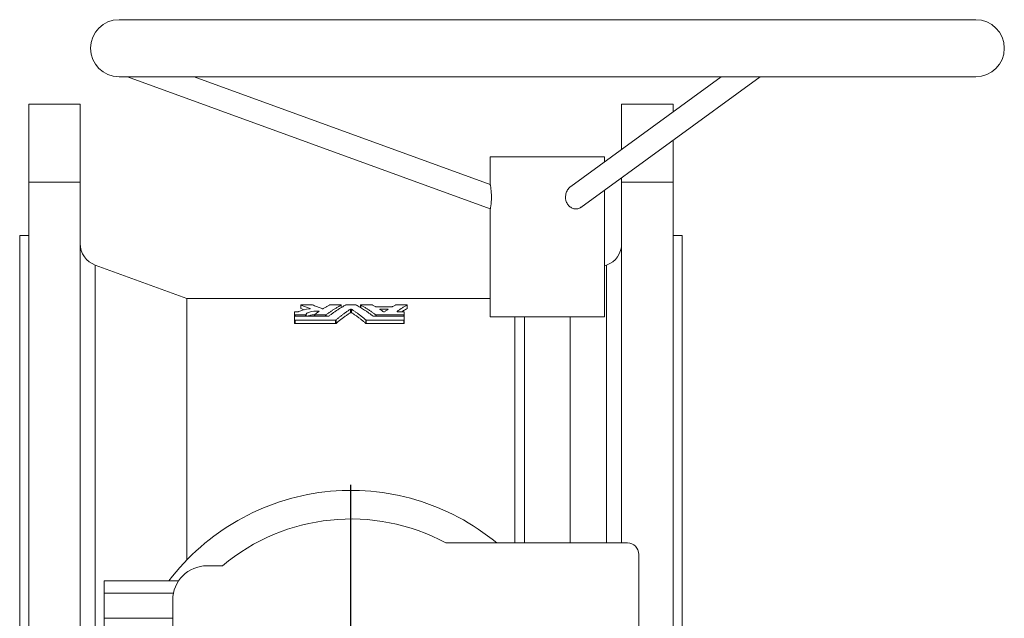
# Model space of a CAD drawing. Header units: millimetres. Extents: x -392 to 966, y -238 to 851.
# Tile 3 of 3: x 535 to 966, y 589 to 851. Entities that reach past the tile are written whole.
import ezdxf

# ---------------------------------------------------------------- set-up
doc = ezdxf.new("R2010")
doc.units = ezdxf.units.MM
doc.layers.add('FORMAT', color=7, linetype='Continuous')

# ---------------------------------------------------------------- blocks, each defined once
blk = doc.blocks.new('SW_CENTERMARKSYMBOL_1')
at = {"layer": 'FORMAT', "color": 0}
for p, q in [((0, 5), (0, 102.5)), ((-5, 0), (-102.5, 0)), ((0, 0), (-2.5, 0)), ((0, 0), (0, 2.5)), ((0, 0), (0, -2.5)), ((0, 0), (2.5, 0)), ((5, 0), (102.5, 0)), ((0, -5), (0, -102.5))]:
    blk.add_line(p, q, dxfattribs=at)

msp = doc.modelspace()

# ---------------------------------------------------------------- linework, layer by layer
at = {"color": 7, "linetype": 'Continuous', "lineweight": 15}
for p, q in [((953.26, 850.89), (578.26, 850.89)), ((578.26, 825.89), (953.26, 825.89)), ((581.88, 825.89), (740.76, 768.07)), ((740.77, 778.71), (611.12, 825.89)), ((841.89, 825.89), (775.98, 777.92)), ((780.4, 768.76), (858.88, 825.89)), ((561.26, 813.89), (538.76, 813.89)), ((538.76, 779.75), (538.76, 813.89)), ((561.26, 779.75), (561.26, 813.89)), ((798.26, 813.89), (820.76, 813.89)), ((798.26, 794.13), (798.26, 813.89)), ((820.76, 810.51), (820.76, 813.89)), ((820.76, 779.75), (820.76, 798.14)), ((740.76, 790.89), (740.76, 778.69)), ((740.76, 790.89), (790.76, 790.89)), ((790.76, 788.67), (790.76, 790.89)), ((798.26, 779.75), (798.26, 781.76)), ((538.76, 779.75), (538.76, 304.04)), ((561.26, 779.75), (538.76, 779.75)), ((561.26, 779.75), (561.26, 304.04)), ((790.76, 720.89), (790.76, 776.3)), ((798.26, 779.75), (820.76, 779.75)), ((798.26, 779.75), (798.26, 621.89)), ((820.76, 779.75), (820.76, 304.04)), ((740.76, 768.07), (740.76, 720.89)), ((538.76, 756.39), (534.76, 756.39)), ((534.76, 756.39), (534.76, 541.89)), ((824.76, 756.39), (820.76, 756.39)), ((824.76, 756.39), (824.76, 541.89)), ((607.97, 728.89), (567.84, 743.5)), ((791.68, 743.5), (790.76, 743.16)), ((740.76, 728.89), (607.97, 728.89)), ((607.97, 728.89), (607.97, 614.51)), ((657.78, 726.01), (657.78, 724.51)), ((659.29, 723.95), (657.82, 724.48)), ((658.02, 726.07), (662.7, 726.07)), ((670.6, 726.07), (675.28, 726.07)), ((675.52, 724.9), (675.52, 726.01)), ((677.72, 726.07), (681.8, 726.07)), ((684, 726.01), (684, 724.9)), ((684.24, 726.07), (688.92, 726.07)), ((690.63, 725.3), (697.78, 725.3)), ((692.67, 724.18), (695.74, 724.18)), ((699.49, 726.07), (704.17, 726.07)), ((704.41, 724.51), (704.41, 726.01)), ((655.11, 721.74), (655.11, 723.05)), ((655.11, 721.01), (655.11, 721.74)), ((655.11, 719.53), (655.11, 721.01)), ((655.35, 723.11), (656.73, 723.11)), ((655.35, 721.66), (659.91, 721.66)), ((655.35, 721.09), (669.84, 721.09)), ((660.15, 721.09), (660.15, 721.74)), ((663.74, 721.74), (663.74, 721.09)), ((663.98, 721.66), (668.66, 721.66)), ((689.68, 721.09), (702.87, 721.09)), ((690.86, 721.66), (702.87, 721.66)), ((700.05, 723.11), (702.87, 723.11)), ((703.11, 723.05), (703.11, 721.74)), ((703.11, 721.01), (703.11, 721.74)), ((703.11, 721.01), (703.11, 719.53)), ((740.76, 720.89), (790.76, 720.89)), ((751.55, 720.89), (751.55, 621.89)), ((755.76, 720.89), (755.76, 621.89)), ((775.76, 621.89), (775.76, 720.89)), ((655.11, 718.03), (655.11, 719.53)), ((655.35, 719.45), (673.05, 719.45)), ((655.35, 717.95), (673.05, 717.95)), ((686.47, 719.45), (702.87, 719.45)), ((686.47, 717.95), (702.87, 717.95)), ((703.11, 718.03), (703.11, 719.53)), ((800.76, 621.89), (721.32, 621.89)), ((805.76, 472.89), (805.76, 616.89)), ((623.48, 611.89), (616.76, 611.89)), ((604.34, 605.3), (571.76, 605.3)), ((571.76, 599.85), (571.76, 605.3)), ((602.05, 599.85), (571.76, 599.85)), ((571.76, 588.94), (571.76, 599.85)), ((601.76, 596.89), (601.76, 584.55)), ((601.76, 588.94), (571.76, 588.94)), ((571.76, 583.49), (571.76, 588.94))]:
    msp.add_line(p, q, dxfattribs=at)
at = {"color": 8, "linetype": 'Continuous', "lineweight": 0}
for p, q in [((567.84, 743.5), (567.84, 552.39)), ((791.68, 621.89), (791.68, 743.5)), ((657.82, 724.48), (657.82, 725.98)), ((661.91, 724.38), (661.91, 724.45)), ((675.5, 724.89), (675.5, 725.99)), ((679.54, 722.69), (679.54, 724.19)), ((679.98, 722.69), (679.98, 724.19)), ((684.02, 724.89), (684.02, 725.99)), ((692.67, 723.95), (692.67, 724.18)), ((695.74, 723.95), (695.74, 724.18)), ((704.39, 724.49), (704.39, 725.99)), ((655.35, 721.09), (655.35, 721.66)), ((659.91, 721.09), (659.91, 721.66)), ((663.98, 721.09), (663.98, 721.66)), ((665.64, 723.13), (665.64, 723.38)), ((668.66, 721.09), (668.66, 721.66)), ((668.88, 721.09), (668.88, 721.71)), ((690.64, 721.09), (690.64, 721.71)), ((690.86, 721.09), (690.86, 721.66)), ((699.83, 723.16), (699.83, 723.21)), ((702.87, 721.09), (702.87, 721.66)), ((655.35, 717.95), (655.35, 719.45)), ((673.05, 717.95), (673.05, 719.45)), ((673.27, 718), (673.27, 719.5)), ((686.25, 718), (686.25, 719.5)), ((686.47, 717.95), (686.47, 719.45)), ((702.87, 717.95), (702.87, 719.45))]:
    msp.add_line(p, q, dxfattribs=at)
at = {"color": 7, "linetype": 'Continuous', "lineweight": 15}
for centre, radius, start, end in [((578.26, 838.39), 12.5, 90, 270), ((953.26, 838.39), 12.5, 270, 90), ((571.26, 752.9), 10, 180, 250), ((788.26, 752.9), 10, 290, 0), ((679.76, 544.89), 100, 50.3539, 142.8387), ((679.76, 544.89), 87.5, 61.6424, 130.0294), ((800.76, 616.89), 5, 360, 90), ((616.76, 596.89), 15, 90, 180)]:
    msp.add_arc(centre, radius, start, end, dxfattribs=at)
for points, knots in [([(740.76, 768.07), (740.76, 768.08), (740.77, 768.11), (740.81, 768.32), (740.87, 768.65), (740.95, 769.11), (741.03, 769.68), (741.11, 770.34), (741.18, 771.09), (741.24, 771.89), (741.26, 772.74), (741.27, 773.62), (741.24, 774.51), (741.18, 775.4), (741.11, 776.26), (741.02, 777.04), (740.92, 777.71), (740.84, 778.22), (740.79, 778.55), (740.76, 778.71), (740.76, 778.7), (740.76, 778.69)], [0, 0, 0, 0, 0.050541, 0.102544, 0.153085, 0.205092, 0.255604, 0.307564, 0.358416, 0.410662, 0.463091, 0.516876, 0.572531, 0.629618, 0.688665, 0.749421, 0.80817, 0.86901, 0.921733, 0.976451, 1, 1, 1, 1]), ([(773.68, 773.21), (773.69, 773.52), (773.72, 774.17), (773.96, 775.11), (774.34, 776), (774.84, 776.81), (775.4, 777.46), (775.82, 777.77), (776, 777.9)], [0, 0, 0, 0, 0.17269, 0.350486, 0.523128, 0.700671, 0.87434, 1, 1, 1, 1]), ([(780.39, 768.78), (780.3, 768.71), (780.02, 768.49), (779.48, 768.26), (778.78, 768.08), (778.07, 768.05), (777.33, 768.16), (776.62, 768.4), (775.94, 768.77), (775.32, 769.26), (774.77, 769.86), (774.32, 770.54), (773.98, 771.3), (773.79, 772.02), (773.69, 772.66), (773.68, 773.02), (773.68, 773.21)], [0, 0, 0, 0, 0.0367114, 0.1162682, 0.1931384, 0.2722339, 0.3491716, 0.4283412, 0.5052617, 0.5844162, 0.6613009, 0.7403818, 0.8179605, 0.8976472, 0.9485619, 1, 1, 1, 1]), ([(658.02, 726.07), (658.01, 726.07), (658.01, 726.07), (658, 726.07), (657.97, 726.07), (657.95, 726.06), (657.92, 726.06), (657.9, 726.06), (657.88, 726.06), (657.86, 726.05), (657.84, 726.05), (657.82, 726.04), (657.81, 726.04), (657.79, 726.03), (657.79, 726.03), (657.78, 726.02), (657.78, 726.01), (657.78, 726.01), (657.79, 726), (657.79, 726), (657.8, 725.99), (657.82, 725.98)], [0, 0, 0, 0, 0.03633, 0.03633, 0.03633, 0.191794, 0.191794, 0.191794, 0.351007, 0.351007, 0.351007, 0.513223, 0.513223, 0.513223, 0.676272, 0.676272, 0.676272, 0.83809, 0.83809, 0.83809, 1, 1, 1, 1]), ([(657.82, 724.48), (657.8, 724.49), (657.78, 724.5), (657.78, 724.51), (657.78, 724.51)], [0, 0, 0, 0, 0.604329, 1, 1, 1, 1]), ([(657.82, 725.98), (658.09, 725.89), (658.64, 725.7), (659.46, 725.4), (660.28, 725.09), (661.09, 724.77), (661.63, 724.56), (661.91, 724.45)], [0, 0, 0, 0, 0.2001949, 0.4002851, 0.6002778, 0.8001803, 1, 1, 1, 1]), ([(661.91, 724.45), (661.91, 724.45), (661.91, 724.44), (661.91, 724.44), (661.93, 724.44), (661.94, 724.43), (661.94, 724.42), (661.95, 724.42), (661.95, 724.41), (661.94, 724.4), (661.94, 724.4), (661.93, 724.39), (661.91, 724.38), (661.9, 724.38), (661.88, 724.37), (661.86, 724.37), (661.84, 724.36), (661.82, 724.36), (661.8, 724.36)], [0, 0, 0, 0, 0.029256, 0.029256, 0.029256, 0.230204, 0.230204, 0.230204, 0.428836, 0.428836, 0.428836, 0.622098, 0.622098, 0.622098, 0.810901, 0.810901, 0.810901, 1, 1, 1, 1]), ([(662.9, 726.04), (662.88, 726.05), (662.87, 726.05), (662.84, 726.06), (662.82, 726.06), (662.8, 726.06), (662.77, 726.06), (662.75, 726.07), (662.72, 726.07), (662.7, 726.07)], [0, 0, 0, 0, 0.343804, 0.343804, 0.343804, 0.671797, 0.671797, 0.671797, 1, 1, 1, 1]), ([(667.19, 724.43), (666.91, 724.54), (666.34, 724.77), (665.48, 725.11), (664.62, 725.43), (663.76, 725.74), (663.19, 725.94), (662.9, 726.04)], [0, 0, 0, 0, 0.199811, 0.399709, 0.599701, 0.799795, 1, 1, 1, 1]), ([(667.62, 724.44), (667.61, 724.44), (667.61, 724.43), (667.6, 724.43), (667.58, 724.42), (667.56, 724.42), (667.54, 724.41), (667.52, 724.41), (667.5, 724.41), (667.48, 724.4), (667.45, 724.4), (667.42, 724.4), (667.4, 724.4), (667.37, 724.4), (667.34, 724.4), (667.32, 724.4), (667.29, 724.41), (667.27, 724.41), (667.25, 724.41), (667.23, 724.42), (667.21, 724.42), (667.19, 724.43)], [0, 0, 0, 0, 0.088626, 0.088626, 0.088626, 0.240099, 0.240099, 0.240099, 0.388706, 0.388706, 0.388706, 0.537422, 0.537422, 0.537422, 0.689317, 0.689317, 0.689317, 0.844783, 0.844783, 0.844783, 1, 1, 1, 1]), ([(670.38, 726.03), (670.2, 725.93), (669.83, 725.74), (669.27, 725.43), (668.72, 725.11), (668.17, 724.78), (667.8, 724.55), (667.62, 724.44)], [0, 0, 0, 0, 0.200107, 0.400152, 0.600142, 0.800089, 1, 1, 1, 1]), ([(668.88, 721.71), (669.06, 721.85), (669.42, 722.12), (669.97, 722.52), (670.52, 722.92), (671.07, 723.3), (671.62, 723.67), (672.17, 724.03), (672.72, 724.38), (673.28, 724.72), (673.83, 725.06), (674.39, 725.38), (674.94, 725.69), (675.31, 725.89), (675.5, 725.99)], [0, 0, 0, 0, 0.083245, 0.166492, 0.249747, 0.333012, 0.416292, 0.499591, 0.582913, 0.666261, 0.74964, 0.833053, 0.916506, 1, 1, 1, 1]), ([(677.49, 726.03), (677.31, 725.94), (676.96, 725.75), (676.42, 725.45), (675.88, 725.14), (675.35, 724.82), (674.82, 724.49), (674.28, 724.16), (673.75, 723.81), (673.22, 723.46), (672.69, 723.1), (672.16, 722.72), (671.64, 722.34), (671.11, 721.95), (670.59, 721.55), (670.24, 721.28), (670.06, 721.14)], [0, 0, 0, 0, 0.071593, 0.143149, 0.214669, 0.286158, 0.357619, 0.429054, 0.500467, 0.571861, 0.643239, 0.714604, 0.785959, 0.857309, 0.928654, 1, 1, 1, 1]), ([(670.6, 726.07), (670.59, 726.07), (670.58, 726.07), (670.56, 726.07), (670.54, 726.06), (670.51, 726.06), (670.49, 726.06), (670.46, 726.06), (670.44, 726.05), (670.42, 726.05), (670.41, 726.04), (670.39, 726.04), (670.38, 726.03)], [0, 0, 0, 0, 0.133359, 0.133359, 0.133359, 0.419029, 0.419029, 0.419029, 0.709682, 0.709682, 0.709682, 1, 1, 1, 1]), ([(673.27, 719.5), (673.44, 719.65), (673.78, 719.94), (674.3, 720.37), (674.82, 720.8), (675.34, 721.21), (675.86, 721.61), (676.38, 722.01), (676.91, 722.4), (677.43, 722.77), (677.95, 723.14), (678.48, 723.5), (679.01, 723.85), (679.36, 724.08), (679.54, 724.19)], [0, 0, 0, 0, 0.083231, 0.166468, 0.249716, 0.332977, 0.416256, 0.499556, 0.58288, 0.666233, 0.749617, 0.833038, 0.916498, 1, 1, 1, 1]), ([(675.5, 725.99), (675.51, 726), (675.52, 726), (675.52, 726.01), (675.52, 726.01), (675.52, 726.02), (675.51, 726.03), (675.51, 726.03), (675.49, 726.04), (675.48, 726.04), (675.47, 726.05), (675.45, 726.05), (675.43, 726.06), (675.41, 726.06), (675.38, 726.06), (675.36, 726.06), (675.33, 726.07), (675.31, 726.07), (675.28, 726.07)], [0, 0, 0, 0, 0.151392, 0.151392, 0.151392, 0.326967, 0.326967, 0.326967, 0.498843, 0.498843, 0.498843, 0.666976, 0.666976, 0.666976, 0.833435, 0.833435, 0.833435, 1, 1, 1, 1]), ([(677.72, 726.07), (677.7, 726.07), (677.69, 726.07), (677.68, 726.07), (677.65, 726.06), (677.62, 726.06), (677.6, 726.06), (677.58, 726.06), (677.55, 726.05), (677.54, 726.05), (677.52, 726.04), (677.5, 726.04), (677.49, 726.03)], [0, 0, 0, 0, 0.133359, 0.133359, 0.133359, 0.419029, 0.419029, 0.419029, 0.709682, 0.709682, 0.709682, 1, 1, 1, 1]), ([(679.54, 724.19), (679.55, 724.2), (679.56, 724.21), (679.58, 724.21), (679.6, 724.22), (679.62, 724.22), (679.64, 724.22), (679.67, 724.23), (679.69, 724.23), (679.72, 724.23), (679.74, 724.23), (679.77, 724.23), (679.8, 724.23), (679.82, 724.23), (679.85, 724.23), (679.87, 724.22), (679.9, 724.22), (679.92, 724.22), (679.94, 724.21), (679.96, 724.21), (679.97, 724.2), (679.98, 724.19)], [0, 0, 0, 0, 0.152044, 0.152044, 0.152044, 0.29027, 0.29027, 0.29027, 0.427086, 0.427086, 0.427086, 0.565493, 0.565493, 0.565493, 0.707999, 0.707999, 0.707999, 0.854121, 0.854121, 0.854121, 1, 1, 1, 1]), ([(679.98, 724.19), (680.16, 724.08), (680.51, 723.85), (681.04, 723.5), (681.56, 723.14), (682.09, 722.77), (682.61, 722.4), (683.14, 722.01), (683.66, 721.61), (684.18, 721.21), (684.7, 720.8), (685.22, 720.37), (685.73, 719.94), (686.08, 719.65), (686.25, 719.5)], [0, 0, 0, 0, 0.083502, 0.166962, 0.250383, 0.333767, 0.41712, 0.500444, 0.583744, 0.667023, 0.750284, 0.833532, 0.916769, 1, 1, 1, 1]), ([(682.02, 726.03), (682.02, 726.04), (682.01, 726.04), (682, 726.04), (681.99, 726.05), (681.97, 726.05), (681.95, 726.06), (681.93, 726.06), (681.91, 726.06), (681.88, 726.06), (681.86, 726.07), (681.83, 726.07), (681.8, 726.07)], [0, 0, 0, 0, 0.159278, 0.159278, 0.159278, 0.441333, 0.441333, 0.441333, 0.720577, 0.720577, 0.720577, 1, 1, 1, 1]), ([(689.46, 721.14), (689.28, 721.28), (688.93, 721.55), (688.41, 721.95), (687.88, 722.34), (687.35, 722.72), (686.83, 723.1), (686.3, 723.46), (685.63, 723.9), (684.84, 724.41), (683.9, 724.98), (682.96, 725.53), (682.34, 725.86), (682.02, 726.03)], [0, 0, 0, 0, 0.0713113, 0.1426343, 0.213972, 0.2853278, 0.3567047, 0.4281058, 0.4995344, 0.6245638, 0.74964, 0.8747798, 1, 1, 1, 1]), ([(684.24, 726.07), (684.22, 726.07), (684.2, 726.07), (684.18, 726.06), (684.16, 726.06), (684.13, 726.06), (684.11, 726.06), (684.08, 726.05), (684.06, 726.05), (684.05, 726.05), (684.03, 726.04), (684.02, 726.03), (684.01, 726.03), (684, 726.02), (684, 726.02), (684, 726.01), (684, 726), (684.01, 726), (684.02, 725.99)], [0, 0, 0, 0, 0.121291, 0.121291, 0.121291, 0.292641, 0.292641, 0.292641, 0.46792, 0.46792, 0.46792, 0.645456, 0.645456, 0.645456, 0.822712, 0.822712, 0.822712, 1, 1, 1, 1]), ([(684.02, 725.99), (684.2, 725.89), (684.58, 725.69), (685.13, 725.38), (685.69, 725.06), (686.24, 724.72), (686.8, 724.38), (687.35, 724.03), (687.9, 723.67), (688.45, 723.3), (689, 722.92), (689.55, 722.52), (690.09, 722.12), (690.46, 721.85), (690.64, 721.71)], [0, 0, 0, 0, 0.083494, 0.166947, 0.25036, 0.333739, 0.417087, 0.500409, 0.583708, 0.666988, 0.750253, 0.833508, 0.916755, 1, 1, 1, 1]), ([(689.14, 726.03), (689.13, 726.04), (689.12, 726.04), (689.12, 726.04), (689.1, 726.05), (689.08, 726.05), (689.06, 726.06), (689.04, 726.06), (689.02, 726.06), (688.99, 726.06), (688.97, 726.07), (688.94, 726.07), (688.92, 726.07)], [0, 0, 0, 0, 0.159278, 0.159278, 0.159278, 0.441333, 0.441333, 0.441333, 0.720577, 0.720577, 0.720577, 1, 1, 1, 1]), ([(690.41, 725.33), (690.19, 725.45), (689.77, 725.69), (689.35, 725.92), (689.14, 726.03)], [0, 0, 0, 0, 0.4999327, 1, 1, 1, 1]), ([(690.63, 725.3), (690.62, 725.3), (690.6, 725.3), (690.59, 725.3), (690.56, 725.3), (690.54, 725.3), (690.51, 725.3), (690.49, 725.31), (690.47, 725.31), (690.45, 725.32), (690.43, 725.32), (690.42, 725.33), (690.41, 725.33)], [0, 0, 0, 0, 0.131993, 0.131993, 0.131993, 0.417554, 0.417554, 0.417554, 0.708974, 0.708974, 0.708974, 1, 1, 1, 1]), ([(692.44, 724.09), (692.41, 724.11), (692.42, 724.14), (692.51, 724.17), (692.58, 724.18), (692.67, 724.18)], [0, 0, 0, 0, 0.5, 0.5, 1, 1, 1, 1]), ([(692.44, 724.09), (692.62, 723.98), (692.96, 723.76), (693.47, 723.42), (693.81, 723.18), (693.98, 723.06)], [0, 0, 0, 0, 0.336171, 0.669504, 1, 1, 1, 1]), ([(694.43, 723.06), (694.59, 723.18), (694.93, 723.42), (695.45, 723.76), (695.79, 723.98), (695.96, 724.09)], [0, 0, 0, 0, 0.330496, 0.663829, 1, 1, 1, 1]), ([(695.74, 724.18), (695.82, 724.18), (695.9, 724.17), (695.99, 724.14), (695.99, 724.11), (695.96, 724.09)], [0, 0, 0, 0, 0.5, 0.5, 1, 1, 1, 1]), ([(698, 725.33), (698, 725.33), (697.99, 725.33), (697.98, 725.32), (697.97, 725.32), (697.95, 725.31), (697.93, 725.31), (697.91, 725.31), (697.88, 725.3), (697.86, 725.3), (697.83, 725.3), (697.81, 725.3), (697.78, 725.3)], [0, 0, 0, 0, 0.162571, 0.162571, 0.162571, 0.443847, 0.443847, 0.443847, 0.721818, 0.721818, 0.721818, 1, 1, 1, 1]), ([(699.27, 726.03), (699.06, 725.92), (698.63, 725.69), (698.21, 725.45), (698, 725.33)], [0, 0, 0, 0, 0.500067, 1, 1, 1, 1]), ([(699.49, 726.07), (699.48, 726.07), (699.47, 726.07), (699.45, 726.07), (699.43, 726.06), (699.4, 726.06), (699.38, 726.06), (699.35, 726.06), (699.33, 726.05), (699.31, 726.05), (699.3, 726.04), (699.28, 726.04), (699.27, 726.03)], [0, 0, 0, 0, 0.133359, 0.133359, 0.133359, 0.419029, 0.419029, 0.419029, 0.709682, 0.709682, 0.709682, 1, 1, 1, 1]), ([(699.83, 723.21), (700.02, 723.34), (700.4, 723.6), (700.96, 723.97), (701.53, 724.33), (702.1, 724.69), (702.67, 725.03), (703.24, 725.36), (703.82, 725.68), (704.2, 725.89), (704.39, 725.99)], [0, 0, 0, 0, 0.124905, 0.249825, 0.374766, 0.499733, 0.624735, 0.749775, 0.874862, 1, 1, 1, 1]), ([(704.39, 724.49), (703.87, 724.21), (703.07, 723.78), (702.28, 723.28), (702, 723.11)], [0, 0, 0, 0, 0.6558569, 1, 1, 1, 1]), ([(704.39, 725.99), (704.4, 726), (704.4, 726), (704.41, 726.01), (704.41, 726.01), (704.41, 726.02), (704.4, 726.03), (704.39, 726.03), (704.38, 726.04), (704.37, 726.04), (704.35, 726.05), (704.34, 726.05), (704.32, 726.06), (704.29, 726.06), (704.27, 726.06), (704.25, 726.06), (704.22, 726.07), (704.19, 726.07), (704.17, 726.07)], [0, 0, 0, 0, 0.151392, 0.151392, 0.151392, 0.326967, 0.326967, 0.326967, 0.498843, 0.498843, 0.498843, 0.666976, 0.666976, 0.666976, 0.833435, 0.833435, 0.833435, 1, 1, 1, 1]), ([(704.41, 724.51), (704.41, 724.51), (704.41, 724.5), (704.4, 724.5), (704.39, 724.49)], [0, 0, 0, 0, 0.2455659, 1, 1, 1, 1]), ([(655.35, 723.11), (655.34, 723.11), (655.32, 723.11), (655.31, 723.11), (655.28, 723.11), (655.25, 723.11), (655.23, 723.11), (655.21, 723.1), (655.19, 723.1), (655.17, 723.09), (655.15, 723.08), (655.13, 723.08), (655.13, 723.07), (655.12, 723.06), (655.11, 723.05), (655.11, 723.05)], [0, 0, 0, 0, 0.112636, 0.112636, 0.112636, 0.32577, 0.32577, 0.32577, 0.547596, 0.547596, 0.547596, 0.773932, 0.773932, 0.773932, 1, 1, 1, 1]), ([(655.11, 721.74), (655.11, 721.73), (655.11, 721.73), (655.12, 721.72), (655.13, 721.71), (655.14, 721.7), (655.15, 721.7), (655.17, 721.69), (655.19, 721.68), (655.21, 721.68), (655.23, 721.68), (655.25, 721.67), (655.27, 721.67), (655.3, 721.67), (655.33, 721.66), (655.35, 721.66)], [0, 0, 0, 0, 0.173218, 0.173218, 0.173218, 0.388804, 0.388804, 0.388804, 0.595141, 0.595141, 0.595141, 0.79744, 0.79744, 0.79744, 1, 1, 1, 1]), ([(655.35, 721.09), (655.34, 721.09), (655.32, 721.09), (655.31, 721.09), (655.28, 721.09), (655.26, 721.09), (655.23, 721.08), (655.21, 721.08), (655.19, 721.07), (655.17, 721.07), (655.15, 721.06), (655.14, 721.05), (655.13, 721.04), (655.12, 721.03), (655.11, 721.02), (655.11, 721.01)], [0, 0, 0, 0, 0.104765, 0.104765, 0.104765, 0.317154, 0.317154, 0.317154, 0.540867, 0.540867, 0.540867, 0.770611, 0.770611, 0.770611, 1, 1, 1, 1]), ([(656.94, 723.15), (656.94, 723.15), (656.93, 723.15), (656.93, 723.14), (656.91, 723.14), (656.9, 723.13), (656.87, 723.13), (656.85, 723.12), (656.83, 723.12), (656.81, 723.12), (656.78, 723.12), (656.76, 723.11), (656.73, 723.11)], [0, 0, 0, 0, 0.100124, 0.100124, 0.100124, 0.403311, 0.403311, 0.403311, 0.701495, 0.701495, 0.701495, 1, 1, 1, 1]), ([(659.91, 721.66), (659.93, 721.66), (659.95, 721.66), (659.96, 721.67), (659.99, 721.67), (660.02, 721.67), (660.04, 721.68), (660.06, 721.68), (660.09, 721.69), (660.1, 721.69), (660.12, 721.7), (660.13, 721.71), (660.14, 721.72), (660.15, 721.73), (660.16, 721.73), (660.15, 721.74)], [0, 0, 0, 0, 0.125562, 0.125562, 0.125562, 0.334291, 0.334291, 0.334291, 0.553083, 0.553083, 0.553083, 0.776681, 0.776681, 0.776681, 1, 1, 1, 1]), ([(660.15, 721.74), (660.13, 721.97), (660.25, 722.19), (660.76, 722.59), (661.15, 722.77), (662.67, 723.22), (664.15, 723.39), (665.64, 723.38)], [0, 0, 0, 0, 0.25, 0.25, 0.5, 0.5, 1, 1, 1, 1]), ([(663.8, 721.8), (663.58, 721.78), (663.08, 721.73), (662.37, 721.61), (661.7, 721.45), (661.18, 721.27), (660.94, 721.15), (660.84, 721.09)], [0, 0, 0, 0, 0.180217, 0.396246, 0.620407, 0.844632, 1, 1, 1, 1]), ([(663.98, 721.66), (663.96, 721.66), (663.92, 721.67), (663.86, 721.67), (663.81, 721.68), (663.78, 721.7), (663.75, 721.72), (663.74, 721.73), (663.74, 721.74), (663.74, 721.74)], [0, 0, 0, 0, 0.156852, 0.313578, 0.470325, 0.62722, 0.784213, 0.940914, 1, 1, 1, 1]), ([(665.85, 723.28), (665.68, 723.16), (665.33, 722.92), (664.8, 722.55), (664.28, 722.16), (663.93, 721.9), (663.76, 721.77)], [0, 0, 0, 0, 0.250113, 0.500144, 0.750102, 1, 1, 1, 1]), ([(665.64, 723.38), (665.66, 723.38), (665.67, 723.38), (665.68, 723.38), (665.71, 723.37), (665.74, 723.37), (665.76, 723.37), (665.78, 723.36), (665.8, 723.36), (665.82, 723.35), (665.84, 723.34), (665.85, 723.34), (665.86, 723.33), (665.87, 723.32), (665.87, 723.31), (665.87, 723.31), (665.87, 723.3), (665.86, 723.29), (665.85, 723.28)], [0, 0, 0, 0, 0.091408, 0.091408, 0.091408, 0.265583, 0.265583, 0.265583, 0.446455, 0.446455, 0.446455, 0.631254, 0.631254, 0.631254, 0.815601, 0.815601, 0.815601, 1, 1, 1, 1]), ([(668.66, 721.66), (668.67, 721.66), (668.68, 721.66), (668.69, 721.67), (668.72, 721.67), (668.75, 721.67), (668.77, 721.67), (668.79, 721.68), (668.82, 721.68), (668.83, 721.69), (668.85, 721.7), (668.87, 721.7), (668.88, 721.71)], [0, 0, 0, 0, 0.125507, 0.125507, 0.125507, 0.410254, 0.410254, 0.410254, 0.705477, 0.705477, 0.705477, 1, 1, 1, 1]), ([(670.06, 721.14), (670.05, 721.14), (670.05, 721.13), (670.04, 721.13), (670.02, 721.12), (670, 721.11), (669.98, 721.11), (669.96, 721.1), (669.94, 721.1), (669.92, 721.1), (669.89, 721.1), (669.87, 721.09), (669.84, 721.09)], [0, 0, 0, 0, 0.181441, 0.181441, 0.181441, 0.457996, 0.457996, 0.457996, 0.728812, 0.728812, 0.728812, 1, 1, 1, 1]), ([(673.27, 718), (673.45, 718.16), (673.81, 718.46), (674.35, 718.92), (674.91, 719.37), (675.46, 719.81), (676.03, 720.24), (676.6, 720.67), (677.17, 721.09), (677.76, 721.5), (678.34, 721.91), (678.94, 722.31), (679.34, 722.56), (679.54, 722.69)], [0, 0, 0, 0, 0.086997, 0.174776, 0.263338, 0.352682, 0.442808, 0.533717, 0.625408, 0.717882, 0.811139, 0.905178, 1, 1, 1, 1]), ([(679.98, 722.69), (679.96, 722.7), (679.93, 722.71), (679.85, 722.73), (679.81, 722.73), (679.71, 722.73), (679.66, 722.73), (679.59, 722.71), (679.56, 722.7), (679.54, 722.69)], [0, 0, 0, 0, 0.25, 0.25, 0.5, 0.5, 0.75, 0.75, 1, 1, 1, 1]), ([(679.98, 722.69), (680.16, 722.58), (680.53, 722.34), (681.08, 721.98), (681.62, 721.61), (682.15, 721.23), (682.68, 720.85), (683.21, 720.46), (683.73, 720.06), (684.24, 719.66), (684.75, 719.25), (685.25, 718.84), (685.75, 718.43), (686.08, 718.14), (686.25, 718)], [0, 0, 0, 0, 0.08695, 0.173242, 0.258877, 0.343854, 0.428173, 0.511835, 0.59484, 0.677186, 0.758876, 0.839908, 0.920283, 1, 1, 1, 1]), ([(689.68, 721.09), (689.67, 721.09), (689.65, 721.09), (689.64, 721.09), (689.62, 721.1), (689.59, 721.1), (689.57, 721.1), (689.54, 721.11), (689.52, 721.11), (689.5, 721.12), (689.48, 721.13), (689.47, 721.13), (689.46, 721.14)], [0, 0, 0, 0, 0.124426, 0.124426, 0.124426, 0.409043, 0.409043, 0.409043, 0.704896, 0.704896, 0.704896, 1, 1, 1, 1]), ([(690.64, 721.71), (690.65, 721.71), (690.65, 721.7), (690.66, 721.7), (690.68, 721.69), (690.7, 721.68), (690.72, 721.68), (690.74, 721.68), (690.76, 721.67), (690.79, 721.67), (690.81, 721.67), (690.84, 721.66), (690.86, 721.66)], [0, 0, 0, 0, 0.178866, 0.178866, 0.178866, 0.456077, 0.456077, 0.456077, 0.727863, 0.727863, 0.727863, 1, 1, 1, 1]), ([(694.43, 723.06), (694.41, 723.05), (694.38, 723.04), (694.3, 723.03), (694.25, 723.02), (694.16, 723.02), (694.11, 723.03), (694.03, 723.04), (694, 723.05), (693.98, 723.06)], [0, 0, 0, 0, 0.25, 0.25, 0.5, 0.5, 0.75, 0.75, 1, 1, 1, 1]), ([(699.81, 723.18), (699.81, 723.18), (699.81, 723.17), (699.82, 723.16), (699.85, 723.15), (699.89, 723.13), (699.94, 723.12), (699.99, 723.12), (700.03, 723.11), (700.05, 723.11)], [0, 0, 0, 0, 0.059375, 0.216037, 0.372839, 0.529316, 0.685822, 0.842631, 1, 1, 1, 1]), ([(703.11, 723.05), (703.11, 723.05), (703.11, 723.06), (703.1, 723.06), (703.1, 723.07), (703.08, 723.08), (703.07, 723.08), (703.06, 723.09), (703.04, 723.1), (703.02, 723.1), (703, 723.1), (702.97, 723.11), (702.95, 723.11), (702.92, 723.11), (702.9, 723.11), (702.87, 723.11)], [0, 0, 0, 0, 0.167882, 0.167882, 0.167882, 0.38339, 0.38339, 0.38339, 0.591125, 0.591125, 0.591125, 0.795453, 0.795453, 0.795453, 1, 1, 1, 1]), ([(702.87, 721.66), (702.88, 721.66), (702.9, 721.66), (702.91, 721.67), (702.94, 721.67), (702.97, 721.67), (702.99, 721.67), (703.01, 721.68), (703.04, 721.68), (703.05, 721.69), (703.07, 721.7), (703.09, 721.71), (703.1, 721.71), (703.11, 721.72), (703.11, 721.73), (703.11, 721.74)], [0, 0, 0, 0, 0.107242, 0.107242, 0.107242, 0.319961, 0.319961, 0.319961, 0.543145, 0.543145, 0.543145, 0.771732, 0.771732, 0.771732, 1, 1, 1, 1]), ([(703.11, 721.01), (703.11, 721.02), (703.11, 721.03), (703.1, 721.04), (703.1, 721.04), (703.08, 721.05), (703.07, 721.06), (703.05, 721.07), (703.04, 721.07), (703.02, 721.08), (703, 721.08), (702.97, 721.09), (702.95, 721.09), (702.92, 721.09), (702.9, 721.09), (702.87, 721.09)], [0, 0, 0, 0, 0.175773, 0.175773, 0.175773, 0.391256, 0.391256, 0.391256, 0.596909, 0.596909, 0.596909, 0.798317, 0.798317, 0.798317, 1, 1, 1, 1]), ([(655.11, 719.53), (655.11, 719.53), (655.11, 719.52), (655.12, 719.51), (655.13, 719.5), (655.14, 719.49), (655.15, 719.48), (655.17, 719.48), (655.19, 719.47), (655.21, 719.47), (655.23, 719.46), (655.25, 719.46), (655.28, 719.45), (655.3, 719.45), (655.33, 719.45), (655.35, 719.45)], [0, 0, 0, 0, 0.181912, 0.181912, 0.181912, 0.397416, 0.397416, 0.397416, 0.601451, 0.601451, 0.601451, 0.800565, 0.800565, 0.800565, 1, 1, 1, 1]), ([(655.35, 717.95), (655.29, 717.95), (655.22, 717.96), (655.14, 717.99), (655.11, 718.01), (655.11, 718.03)], [0, 0, 0, 0, 0.5, 0.5, 1, 1, 1, 1]), ([(673.05, 719.45), (673.06, 719.45), (673.07, 719.45), (673.08, 719.45), (673.11, 719.45), (673.14, 719.45), (673.16, 719.46), (673.18, 719.46), (673.21, 719.47), (673.22, 719.48), (673.24, 719.48), (673.26, 719.49), (673.27, 719.5)], [0, 0, 0, 0, 0.121216, 0.121216, 0.121216, 0.405447, 0.405447, 0.405447, 0.703173, 0.703173, 0.703173, 1, 1, 1, 1]), ([(673.27, 718), (673.25, 717.99), (673.22, 717.97), (673.14, 717.95), (673.1, 717.95), (673.05, 717.95)], [0, 0, 0, 0, 0.5, 0.5, 1, 1, 1, 1]), ([(686.25, 719.5), (686.26, 719.5), (686.26, 719.49), (686.27, 719.48), (686.29, 719.48), (686.31, 719.47), (686.33, 719.47), (686.35, 719.46), (686.37, 719.46), (686.4, 719.45), (686.42, 719.45), (686.45, 719.45), (686.47, 719.45)], [0, 0, 0, 0, 0.188884, 0.188884, 0.188884, 0.463527, 0.463527, 0.463527, 0.731548, 0.731548, 0.731548, 1, 1, 1, 1]), ([(686.47, 717.95), (686.42, 717.95), (686.38, 717.95), (686.3, 717.97), (686.27, 717.99), (686.25, 718)], [0, 0, 0, 0, 0.5, 0.5, 1, 1, 1, 1]), ([(702.87, 719.45), (702.88, 719.45), (702.9, 719.45), (702.91, 719.45), (702.94, 719.45), (702.96, 719.45), (702.99, 719.46), (703.01, 719.46), (703.03, 719.47), (703.05, 719.48), (703.07, 719.49), (703.09, 719.49), (703.1, 719.5), (703.11, 719.51), (703.11, 719.52), (703.11, 719.53)], [0, 0, 0, 0, 0.098577, 0.098577, 0.098577, 0.310396, 0.310396, 0.310396, 0.53564, 0.53564, 0.53564, 0.768028, 0.768028, 0.768028, 1, 1, 1, 1]), ([(703.11, 718.03), (703.11, 718.01), (703.09, 717.99), (703, 717.96), (702.94, 717.95), (702.87, 717.95)], [0, 0, 0, 0, 0.5, 0.5, 1, 1, 1, 1])]:
    msp.add_open_spline(points, degree=3, knots=knots, dxfattribs=at)
for points in [[(661.8, 724.36), (659.68, 724.13), (657.98, 723.71), (656.94, 723.15)], [(663.76, 721.77), (663.75, 721.76), (663.75, 721.76), (663.74, 721.75)], [(699.82, 723.19), (699.82, 723.2), (699.82, 723.2), (699.83, 723.21)]]:
    msp.add_open_spline(points, degree=3, dxfattribs=at)

# ---------------------------------------------------------------- block references
at = {"layer": 'FORMAT', "color": 7}
msp.add_blockref('SW_CENTERMARKSYMBOL_1', (679.76, 544.89), dxfattribs=at)

doc.saveas('drawing.dxf')
